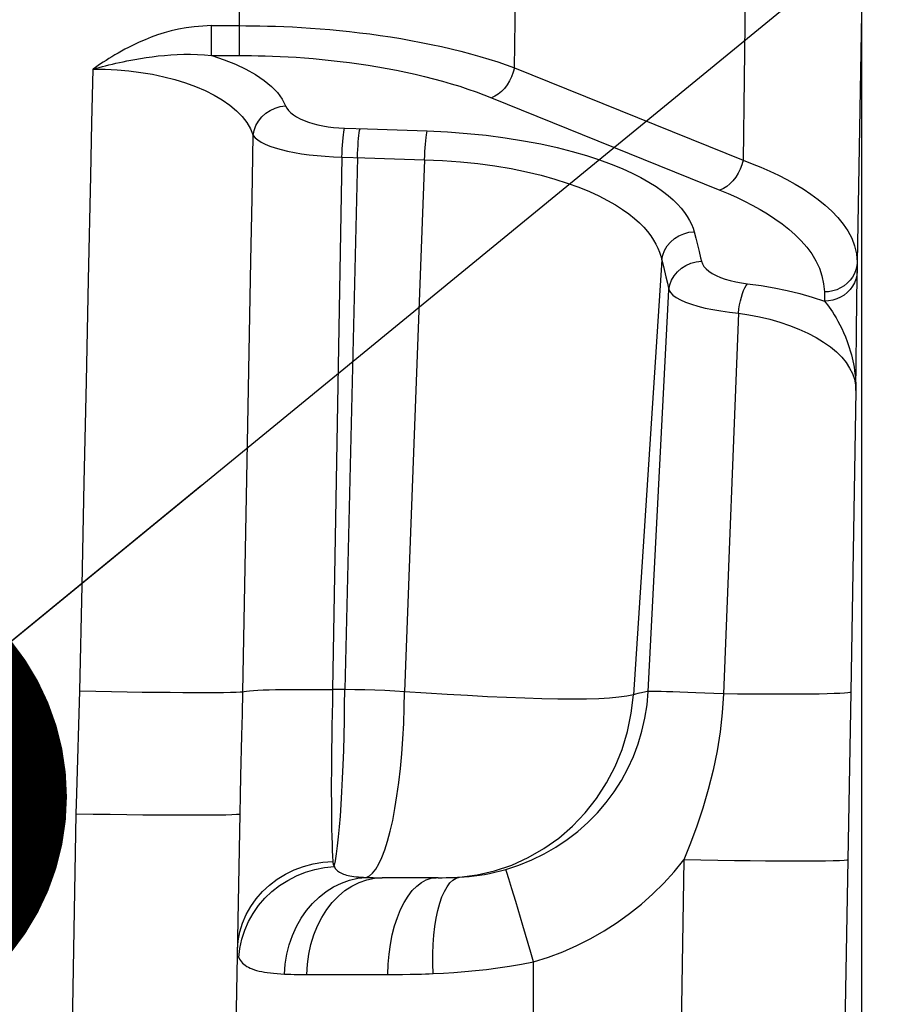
# Model space of a CAD drawing. Header units: millimetres. Extents: x 0 to 420, y 0 to 297.
# Tile 60 of 65: x 343 to 348, y 225 to 231. Entities that reach past the tile are written whole.
import ezdxf

# ---------------------------------------------------------------- set-up
doc = ezdxf.new("R2010")
doc.units = ezdxf.units.MM
doc.header["$LTSCALE"] = 23.1
doc.layers.get('0').update_dxf_attribs({"linetype": 'CONTINUOUS'})
for name, color, linetype in [('COMPONENTS', 7, 'CONTINUOUS'), ('DETAIL', 7, 'CONTINUOUS'), ('DIMENSION', 7, 'CONTINUOUS')]:
    doc.layers.add(name, color=color, linetype=linetype)
doc.styles.get("Standard").update_dxf_attribs({"font": 'arial.ttf'})
doc.dimstyles.new('DIMSTYLE_14', dxfattribs={"dimtxt": 3, "dimasz": 3, "dimexe": 0.18, "dimexo": 0.0625, "dimgap": 0.09, "dimtad": 1, "dimdec": 1, "dimlfac": 5, "dimdsep": 46, "dimtxsty": 'STANDARD', "dimblk": '_FILLED', "dimblk1": '_FILLED', "dimblk2": '_FILLED', "dimcen": 0.09, "dimadec": 0, "dimazin": 0, "dimtp": 0.8, "dimtm": 0.8, "dimtfac": 1, "dimtdec": 1, "dimtofl": 0, "dimtmove": 0, "dimatfit": 3, "dimldrblk": '_FILLED', "dimfxl": 1, "dimtolj": 1, "dimarcsym": 0})
doc.dimstyles.new('DIMSTYLE_6', dxfattribs={"dimtxt": 3, "dimasz": 3, "dimexe": 0.18, "dimexo": 0.0625, "dimgap": 0.09, "dimtad": 1, "dimdec": 1, "dimlfac": 5, "dimdsep": 46, "dimtxsty": 'STANDARD', "dimblk": '_FILLED', "dimblk1": '_FILLED', "dimblk2": '_FILLED', "dimcen": 0.09, "dimadec": 0, "dimazin": 0, "dimtp": 0.3, "dimtm": 0.3, "dimtfac": 1, "dimtdec": 1, "dimtofl": 0, "dimtmove": 0, "dimatfit": 3, "dimldrblk": '_FILLED', "dimfxl": 1, "dimtolj": 1, "dimarcsym": 0})
doc.dimstyles.new('DIMSTYLE_8', dxfattribs={"dimtxt": 3, "dimasz": 3, "dimexe": 0.18, "dimexo": 0.0625, "dimgap": 0.09, "dimtad": 1, "dimlfac": 5, "dimdsep": 46, "dimtxsty": 'STANDARD', "dimblk": '_FILLED', "dimblk1": '_FILLED', "dimblk2": '_FILLED', "dimcen": 0.09, "dimadec": 0, "dimazin": 0, "dimtp": 0.5, "dimtm": 0.5, "dimtfac": 1, "dimtofl": 0, "dimtmove": 0, "dimatfit": 3, "dimldrblk": '_FILLED', "dimfxl": 1, "dimtolj": 1, "dimarcsym": 0})
doc.dimstyles.get("Standard").update_dxf_attribs({"dimtxt": 3, "dimasz": 3, "dimexe": 0.18, "dimexo": 0.0625, "dimgap": 0.09, "dimtad": 1, "dimdec": 3, "dimdsep": 46, "dimtxsty": 'STANDARD', "dimblk": '_FILLED', "dimblk1": '_FILLED', "dimblk2": '_FILLED', "dimcen": 0.09, "dimadec": 0, "dimazin": 0, "dimtol": 1, "dimtp": 0.001, "dimtm": 0.001, "dimtfac": 1, "dimtdec": 3, "dimtofl": 0, "dimtmove": 0, "dimatfit": 3, "dimldrblk": '_FILLED', "dimfxl": 1, "dimtolj": 1, "dimarcsym": 0})

# ---------------------------------------------------------------- blocks, each defined once
blk = doc.blocks.new('_FILLED')
at = {"color": 0, "linetype": 'BYBLOCK'}
blk.add_solid([(0, 0), (-1, 0.2), (-1, -0.2)], dxfattribs=at)
blk = doc.blocks.new('*D7')
at = {"layer": 'DIMENSION', "color": 2, "linetype": 'CONTINUOUS'}
for p, q in [((300.38, 246.4044), (300.38, 255.4573)), ((360.78, 250.6469), (360.78, 255.4573)), ((300.38, 253.4573), (330.58, 253.4573)), ((360.78, 253.4573), (330.58, 253.4573)), ((360.78, 242.5824), (360.78, 248.6736)), ((300.38, 225.1233), (300.38, 244.9219)), ((360.78, 225.1233), (360.78, 240.1802))]:
    blk.add_line(p, q, dxfattribs=at)
at = {"layer": 'DIMENSION', "color": 2, "linetype": 'CONTINUOUS', "xscale": 3, "yscale": 3, "zscale": 3, "rotation": 180}
blk.add_blockref('_FILLED', (300.38, 253.4573), dxfattribs=at)
at = {"layer": 'DIMENSION', "color": 2, "linetype": 'CONTINUOUS', "xscale": 3, "yscale": 3, "zscale": 3}
blk.add_blockref('_FILLED', (360.78, 253.4573), dxfattribs=at)
at = {"layer": 'DIMENSION', "color": 2, "linetype": 'CONTINUOUS', "insert": (330.58, 257.2073), "char_height": 3, "width": 6.992565, "attachment_point": 2, "line_spacing_factor": 0.9}
blk.add_mtext('302', dxfattribs=at)
blk = doc.blocks.new('*D24')
at = {"layer": 'DIMENSION', "color": 2, "linetype": 'CONTINUOUS'}
for p, q in [((340.3702, 235.4573), (389, 235.4573)), ((387, 235.4573), (387, 194.2278)), ((387, 152.9982), (387, 194.2278)), ((369.98, 152.9982), (389, 152.9982))]:
    blk.add_line(p, q, dxfattribs=at)
at = {"layer": 'DIMENSION', "color": 2, "linetype": 'CONTINUOUS', "xscale": 3, "yscale": 3, "zscale": 3}
for p, rotation in [((387, 235.4573), 90), ((387, 152.9982), 270)]:
    blk.add_blockref('_FILLED', p, dxfattribs=dict(at, rotation=rotation))
at = {"layer": 'DIMENSION', "color": 2, "linetype": 'CONTINUOUS', "insert": (383.25, 194.2278), "char_height": 3, "width": 13.271375, "attachment_point": 2, "rotation": 90, "line_spacing_factor": 0.9}
blk.add_mtext('(412.3)', dxfattribs=at)
blk = doc.blocks.new('*D25')
at = {"layer": 'DIMENSION', "color": 2, "linetype": 'CONTINUOUS'}
for p, q in [((340.3702, 235.4573), (381, 235.4573)), ((379, 235.4573), (379, 224.8278)), ((379, 214.1982), (379, 224.8278)), ((352.38, 214.1982), (381, 214.1982))]:
    blk.add_line(p, q, dxfattribs=at)
at = {"layer": 'DIMENSION', "color": 2, "linetype": 'CONTINUOUS', "xscale": 3, "yscale": 3, "zscale": 3}
for p, rotation in [((379, 235.4573), 90), ((379, 214.1982), 270)]:
    blk.add_blockref('_FILLED', p, dxfattribs=dict(at, rotation=rotation))
at = {"layer": 'DIMENSION', "color": 2, "linetype": 'CONTINUOUS', "insert": (375.25, 224.8278), "char_height": 3, "width": 10.483271, "attachment_point": 2, "rotation": 90, "line_spacing_factor": 0.9}
blk.add_mtext('106.3', dxfattribs=at)

msp = doc.modelspace()

# ---------------------------------------------------------------- linework, layer by layer
at = {"layer": 'COMPONENTS', "color": 9, "linetype": 'CONTINUOUS'}
for p, q in [((344.28589, 230.81073), (344.28589, 232.59823)), ((345.96357, 230.73545), (345.98294, 232.31422)), ((347.37706, 231.75097), (347.35765, 230.17221)), ((348.08, 231.06531), (348.05357, 229.55119)), ((344.11612, 230.81073), (344.11612, 230.99268)), ((344.11612, 230.99268), (344.28589, 230.99268)), ((345.96357, 230.73545), (347.35765, 230.17221)), ((345.82286, 230.55351), (347.21697, 229.99025)), ((344.92678, 230.36767), (345.06656, 230.36306)), ((345.06656, 230.36306), (345.24844, 230.35699)), ((345.24844, 230.35699), (345.43135, 230.35074)), ((344.91078, 230.19108), (344.85413, 226.9452)), ((344.91078, 230.19108), (345.05055, 230.18649)), ((345.00532, 230.18795), (344.92884, 226.94518)), ((345.05055, 230.18649), (345.23209, 230.18084)), ((345.23209, 230.18084), (345.41467, 230.17557)), ((345.41467, 230.17557), (345.29304, 226.93213)), ((347.05911, 229.73638), (347.06945, 229.69624)), ((347.06945, 229.69624), (347.07957, 229.65621)), ((347.07957, 229.65621), (347.08946, 229.61629)), ((346.86131, 229.56454), (346.68892, 226.91405)), ((348.05357, 229.55119), (348.05357, 229.49487)), ((346.87148, 229.52342), (346.88638, 229.46231)), ((343.3522, 228.82356), (343.36541, 229.44307)), ((346.88638, 229.46231), (346.89606, 229.42197)), ((346.89606, 229.42197), (346.90552, 229.38195)), ((346.77897, 226.93354), (346.90552, 229.38195)), ((347.85361, 229.36928), (347.85361, 229.31293)), ((347.32912, 229.24007), (347.23842, 226.91833)), ((348.00369, 229.03604), (348.01355, 229.00406)), ((343.33923, 228.20706), (343.3522, 228.82356)), ((348.04618, 228.76947), (348.01441, 226.92954)), ((344.3062, 226.93201), (344.3345, 228.44751)), ((343.32618, 227.57951), (343.33923, 228.20706)), ((343.313, 226.93679), (343.32618, 227.57951)), ((344.92884, 226.94518), (344.85413, 226.9452)), ((348.01441, 226.92954), (347.99696, 225.90638)), ((343.11034, 215.9278), (343.28944, 226.18812)), ((346.99715, 225.90648), (346.82528, 215.99039)), ((347.99696, 225.90638), (347.8251, 215.99039)), ((345.92915, 225.79125), (345.91685, 225.8311)), ((345.94745, 225.73086), (345.92915, 225.79125)), ((345.97101, 225.65232), (345.94745, 225.73086)), ((346.01413, 225.50748), (345.97101, 225.65232)), ((344.28257, 225.3112), (344.28843, 225.36754)), ((346.08, 214.19823), (346.08, 225.28457)), ((344.69757, 225.2087), (345.23509, 225.20878)), ((345.23509, 225.20878), (345.28014, 225.2091)), ((345.28014, 225.2091), (345.32615, 225.2097)), ((345.32615, 225.2097), (345.37287, 225.21066))]:
    msp.add_line(p, q, dxfattribs=at)
at = {"layer": 'COMPONENTS', "color": 7, "linetype": 'CONTINUOUS'}
for p, q in [((348.08, 231.11415), (348.08, 219.98404)), ((348.05343, 229.4463), (348.05357, 229.49487)), ((348.05255, 229.32691), (348.05343, 229.4463)), ((348.05037, 229.11749), (348.05255, 229.32691)), ((348.04618, 228.76947), (348.05037, 229.11749)), ((344.08686, 214.59125), (344.28928, 226.18811)), ((345.49823, 225.79824), (345.15632, 225.79823)), ((345.49823, 225.79824), (345.52224, 225.79837)), ((345.52224, 225.79837), (345.54608, 225.79867))]:
    msp.add_line(p, q, dxfattribs=at)
at = {"layer": 'COMPONENTS', "color": 9, "linetype": 'CONTINUOUS'}
for points in [[(344.11612, 230.99268), (344.06205, 230.9904), (344.0103, 230.9861), (343.96087, 230.97976), (343.91384, 230.9711), (343.86914, 230.96042), (343.82645, 230.94859), (343.7858, 230.93573), (343.74717, 230.92173), (343.71022, 230.90713), (343.67485, 230.89212), (343.64117, 230.87652), (343.60918, 230.86032)], [(344.28589, 230.99268), (344.32508, 230.99255), (344.36666, 230.99216), (344.41062, 230.99146), (344.45704, 230.99039), (344.50578, 230.9889), (344.5565, 230.98695), (344.60914, 230.98449), (344.66368, 230.98147), (344.71973, 230.97787), (344.77723, 230.97364), (344.83613, 230.96873), (344.89605, 230.96314), (344.95691, 230.95682), (345.01865, 230.94973), (345.08086, 230.9419), (345.14346, 230.93329), (345.20639, 230.92387), (345.26924, 230.91368), (345.33193, 230.9027), (345.39439, 230.89091), (345.45622, 230.87838), (345.51737, 230.8651), (345.57776, 230.85106), (345.63703, 230.83635), (345.69513, 230.82096), (345.75201, 230.80493), (345.80735, 230.78832), (345.86104, 230.77121), (345.91312, 230.75357), (345.96357, 230.73545)], [(343.60918, 230.86032), (343.58731, 230.84879), (343.56621, 230.83732), (343.54588, 230.82593), (343.52637, 230.81458), (343.50763, 230.80329), (343.48953, 230.79214), (343.47206, 230.78115), (343.45523, 230.77029), (343.43894, 230.75954), (343.42316, 230.74889), (343.40793, 230.73836), (343.39325, 230.72793)], [(343.64704, 230.7868), (343.68167, 230.79272), (343.71717, 230.79824), (343.75348, 230.80329), (343.79051, 230.80775), (343.82826, 230.81156), (343.86688, 230.81465), (343.9063, 230.81692), (343.94649, 230.81821), (343.98764, 230.81843), (344.02974, 230.81739), (344.0726, 230.8149), (344.11612, 230.81073)], [(344.11634, 230.81073), (344.32184, 230.81069), (344.35994, 230.81029), (344.40019, 230.80952), (344.44273, 230.80842), (344.48742, 230.80697), (344.53387, 230.805), (344.58211, 230.80252), (344.6321, 230.79954), (344.68343, 230.79592), (344.7361, 230.79167), (344.79011, 230.78679), (344.84498, 230.78119), (344.90072, 230.77485), (344.95732, 230.76779), (345.01429, 230.75995), (345.07163, 230.75132), (345.12934, 230.74192), (345.1869, 230.73173), (345.24431, 230.72073), (345.30158, 230.70895), (345.35822, 230.69643), (345.41421, 230.68313), (345.46957, 230.66909), (345.52386, 230.65438), (345.57706, 230.63899), (345.6292, 230.62294), (345.67988, 230.60635), (345.72899, 230.58927), (345.77665, 230.57166), (345.82286, 230.55351)], [(344.11634, 230.81073), (344.19188, 230.78527), (344.2615, 230.75743), (344.32521, 230.72722), (344.38361, 230.69435), (344.4361, 230.6591), (344.48088, 230.62234), (344.51734, 230.58437), (344.54609, 230.5449), (344.56712, 230.50392)], [(343.3933, 230.72796), (343.41156, 230.73324), (343.43033, 230.73833), (343.44968, 230.74337), (343.46951, 230.7484), (343.4898, 230.75342), (343.51063, 230.75842), (343.53199, 230.76336), (343.55388, 230.76823), (343.57633, 230.77304), (343.59936, 230.77777), (343.62293, 230.78236), (343.64704, 230.7868)], [(345.96356, 230.73546), (345.95623, 230.70814), (345.9462, 230.68146), (345.93366, 230.65594), (345.91886, 230.63211), (345.90212, 230.61045), (345.88376, 230.5914), (345.86416, 230.57536), (345.84372, 230.56264), (345.82286, 230.55351)], [(343.36541, 229.44307), (343.37907, 230.07671), (343.3861, 230.40026), (343.39325, 230.72793)], [(343.39325, 230.72796), (343.46593, 230.72707), (343.53887, 230.72342), (343.61167, 230.71702), (343.68397, 230.70789), (343.75524, 230.69603), (343.82478, 230.6815), (343.89201, 230.66425), (343.95663, 230.64434), (344.01832, 230.62192), (344.07662, 230.59694), (344.13108, 230.56946), (344.18132, 230.5398), (344.22695, 230.50784), (344.26747, 230.47371), (344.30233, 230.43813), (344.33118, 230.40133), (344.35383, 230.36307), (344.37004, 230.32335)], [(344.37004, 230.32337), (344.3755, 230.35381), (344.38617, 230.38328), (344.40175, 230.411), (344.42182, 230.4362), (344.44584, 230.4582), (344.47316, 230.47641), (344.50302, 230.49033), (344.53463, 230.49959), (344.56712, 230.50392)], [(344.56712, 230.50392), (344.57478, 230.48923), (344.58529, 230.47513), (344.59866, 230.46164), (344.61509, 230.44864), (344.63437, 230.43624), (344.65595, 230.42473), (344.67986, 230.41413), (344.70607, 230.40442), (344.73389, 230.39578), (344.76335, 230.38823), (344.79444, 230.38175), (344.8264, 230.37645), (344.85899, 230.37235), (344.89245, 230.36943), (344.92678, 230.36767)], [(344.3345, 228.44751), (344.35549, 229.55875), (344.36271, 229.93905), (344.37004, 230.32336)], [(344.37004, 230.32336), (344.38134, 230.30933), (344.39733, 230.29587), (344.41781, 230.28297), (344.44259, 230.27053), (344.47141, 230.25862), (344.50398, 230.24754), (344.53997, 230.2373), (344.57907, 230.22787), (344.62095, 230.21945), (344.66523, 230.21204), (344.71157, 230.20563), (344.75966, 230.20032), (344.80916, 230.19614), (344.85966, 230.19306), (344.91078, 230.19108)], [(344.91078, 230.19108), (344.91184, 230.21632), (344.91313, 230.24101), (344.91464, 230.26476), (344.91635, 230.28717), (344.91823, 230.30789), (344.92024, 230.32658), (344.92236, 230.34295), (344.92456, 230.35672), (344.92678, 230.36767)], [(345.00528, 230.18796), (345.00635, 230.2132), (345.00766, 230.23789), (345.00918, 230.26163), (345.01088, 230.28405), (345.01275, 230.30477), (345.01475, 230.32346), (345.01686, 230.33982), (345.01904, 230.3536), (345.02125, 230.36455)], [(345.41467, 230.17558), (345.41577, 230.20064), (345.41713, 230.22515), (345.41871, 230.2487), (345.42049, 230.27092), (345.42245, 230.29146), (345.42455, 230.30998), (345.42675, 230.3262), (345.42903, 230.33986), (345.43135, 230.35074)], [(345.43135, 230.35074), (345.55431, 230.34475), (345.6743, 230.33587), (345.7913, 230.32409), (345.90637, 230.30911), (346.01846, 230.29124), (346.12441, 230.2714), (346.22333, 230.24959), (346.31612, 230.22582), (346.40226, 230.20101), (346.4814, 230.17525), (346.55391, 230.14847), (346.62031, 230.12137), (346.68047, 230.09406), (346.73453, 230.06645), (346.78349, 230.03895), (346.82737, 230.01163), (346.86615, 229.98443), (346.9008, 229.95759), (346.93137, 229.93117), (346.95781, 229.90511), (346.98098, 229.87952), (347.00093, 229.85445), (347.01759, 229.82986), (347.03168, 229.80575), (347.04341, 229.78214), (347.05255, 229.75901), (347.05911, 229.73638)], [(345.41467, 230.17557), (345.52498, 230.17086), (345.63331, 230.16297), (345.73917, 230.15202), (345.84272, 230.13799), (345.94288, 230.12109), (346.0375, 230.10185), (346.126, 230.08063), (346.20873, 230.0576), (346.2853, 230.0332), (346.35566, 230.00772), (346.42007, 229.98137), (346.47873, 229.95443), (346.53179, 229.92715), (346.57956, 229.89967), (346.62252, 229.8721), (346.66089, 229.8446), (346.69494, 229.81729), (346.72509, 229.7902), (346.75158, 229.76342), (346.77463, 229.73704), (346.79461, 229.71105), (346.8117, 229.68549), (346.82611, 229.66043), (346.83812, 229.63579), (346.8479, 229.61155), (346.85558, 229.58779), (346.87148, 229.52342)], [(347.35767, 230.1722), (347.35035, 230.14489), (347.34031, 230.1182), (347.32777, 230.09268), (347.31298, 230.06885), (347.29623, 230.04719), (347.27787, 230.02815), (347.25827, 230.0121), (347.23784, 229.99939), (347.21697, 229.99025)], [(347.35765, 230.17221), (347.41239, 230.15127), (347.46674, 230.12904), (347.52045, 230.10548), (347.57316, 230.08062), (347.62474, 230.05438), (347.6752, 230.02656), (347.72422, 229.99715), (347.77142, 229.96611), (347.81666, 229.93327), (347.85946, 229.89862), (347.89937, 229.86215), (347.93603, 229.82369), (347.96886, 229.78328), (347.99725, 229.74094), (348.02066, 229.69649), (348.03838, 229.64994), (348.04961, 229.60146), (348.05357, 229.55119)], [(347.21697, 229.99025), (347.26744, 229.96939), (347.3171, 229.94716), (347.36596, 229.92357), (347.41419, 229.8987), (347.46161, 229.87246), (347.50768, 229.84463), (347.5525, 229.81519), (347.59597, 229.78415), (347.63718, 229.7513), (347.67628, 229.71661), (347.71312, 229.68012), (347.74642, 229.64166), (347.77632, 229.6012), (347.80267, 229.55877), (347.82375, 229.51437), (347.83898, 229.46799), (347.84893, 229.41962), (347.85361, 229.36928)], [(346.86131, 229.56454), (346.86751, 229.59422), (346.87872, 229.62277), (346.89466, 229.64943), (346.91491, 229.67352), (346.93894, 229.69439), (346.96612, 229.7115), (346.99573, 229.72441), (347.027, 229.73278), (347.05911, 229.73638)], [(347.08946, 229.61629), (347.09912, 229.57648), (347.10386, 229.55662)], [(346.90554, 229.38195), (346.91125, 229.41207), (346.92214, 229.44109), (346.93791, 229.46823), (346.95814, 229.49276), (346.98229, 229.51403), (347.0097, 229.53146), (347.03965, 229.54458), (347.07132, 229.55304), (347.10386, 229.55662)], [(347.10386, 229.55662), (347.10987, 229.54045), (347.11946, 229.52493), (347.13263, 229.51008), (347.14961, 229.49575), (347.17017, 229.48208), (347.19358, 229.46948), (347.21989, 229.45799), (347.24904, 229.44757), (347.28013, 229.43846), (347.31284, 229.43075), (347.34749, 229.42436), (347.38406, 229.41928)], [(348.05357, 229.55123), (348.05142, 229.52734), (348.04596, 229.50392), (348.03728, 229.48134), (348.02554, 229.45999), (348.01093, 229.44022), (347.99369, 229.42236), (347.97411, 229.40672), (347.95252, 229.39354), (347.92927, 229.38306), (347.90477, 229.37545), (347.8794, 229.37083), (347.85361, 229.36928)], [(348.05357, 229.49487), (348.05142, 229.47099), (348.04596, 229.44756), (348.03728, 229.42499), (348.02554, 229.40363), (348.01093, 229.38387), (347.99369, 229.36601), (347.97411, 229.35036), (347.95252, 229.33719), (347.92927, 229.32671), (347.90476, 229.31909), (347.8794, 229.31447), (347.85361, 229.31292)], [(347.32916, 229.24006), (347.33263, 229.26579), (347.33698, 229.29098), (347.34211, 229.31521), (347.34796, 229.33805), (347.35442, 229.35914), (347.36138, 229.3781), (347.36872, 229.39462), (347.37633, 229.40842), (347.38406, 229.41927)], [(347.38406, 229.41928), (347.46726, 229.4084), (347.54848, 229.39478), (347.62773, 229.37842), (347.705, 229.35933), (347.78029, 229.3375), (347.85361, 229.31293)], [(346.90552, 229.38195), (346.91466, 229.36586), (346.92962, 229.35035), (346.95017, 229.33541), (346.97605, 229.32095), (347.00694, 229.30709), (347.04247, 229.29417), (347.08222, 229.28227), (347.12576, 229.27134), (347.17269, 229.26161), (347.22258, 229.25318), (347.27489, 229.24599), (347.32912, 229.24007)], [(347.85361, 229.31292), (347.8627, 229.30237), (347.87223, 229.29052), (347.88216, 229.27735), (347.89244, 229.26287), (347.90304, 229.24704), (347.91396, 229.22979), (347.92512, 229.21112), (347.93646, 229.19099), (347.94794, 229.16931), (347.95944, 229.14607), (347.97086, 229.12127), (347.98214, 229.09469), (347.99315, 229.06626), (348.00369, 229.03604)], [(347.32912, 229.24007), (347.39369, 229.22999), (347.4576, 229.21747), (347.52046, 229.20252), (347.58201, 229.18507), (347.64168, 229.16521), (347.69864, 229.14315), (347.75261, 229.11873), (347.80311, 229.09213), (347.84925, 229.06404), (347.89076, 229.03444), (347.92757, 229.00334), (347.95941, 228.97149), (347.98616, 228.93895), (348.00793, 228.90563), (348.0248, 228.87199), (348.03679, 228.83816), (348.0439, 228.80399), (348.04618, 228.76946)], [(348.01355, 229.00406), (348.01848, 228.98621), (348.0231, 228.96795), (348.02738, 228.94929), (348.03131, 228.93021), (348.03483, 228.91075), (348.03792, 228.89104), (348.04054, 228.8711), (348.04269, 228.85095), (348.04433, 228.83068), (348.04547, 228.81034), (348.04609, 228.78993), (348.04618, 228.76945)], [(343.28944, 226.18812), (343.29337, 226.31177), (343.313, 226.93679)], [(343.313, 226.93679), (343.40989, 226.9349), (343.50587, 226.93319), (343.60003, 226.93168), (343.6915, 226.93038), (343.7794, 226.9293), (343.8629, 226.92846), (343.94123, 226.92786), (344.01365, 226.92751), (344.07947, 226.92742), (344.13808, 226.92757), (344.18891, 226.92798), (344.2315, 226.92863), (344.26545, 226.92953), (344.29043, 226.93065), (344.3062, 226.932)], [(344.30047, 226.66477), (344.30344, 226.79587), (344.30621, 226.93201)], [(344.3062, 226.93201), (344.31502, 226.93419), (344.32878, 226.93623), (344.34736, 226.93813), (344.37059, 226.93987), (344.39829, 226.94143), (344.43022, 226.94279), (344.46612, 226.94396), (344.50568, 226.94491), (344.54858, 226.94564), (344.59444, 226.94614), (344.64288, 226.94642), (344.69351, 226.94646), (344.74589, 226.94626), (344.79958, 226.94584), (344.85413, 226.94518)], [(344.85413, 226.9452), (344.85241, 226.87099), (344.85088, 226.79725), (344.84956, 226.72426), (344.84845, 226.65229), (344.84756, 226.58162), (344.84686, 226.51259), (344.8464, 226.44549), (344.84616, 226.38055), (344.84612, 226.31797), (344.84632, 226.25798), (344.84674, 226.20084), (344.84737, 226.14672), (344.84822, 226.09581), (344.8493, 226.04836), (344.85056, 226.00461), (344.85201, 225.96472), (344.85367, 225.92884), (344.85559, 225.8971)], [(344.86364, 225.86656), (344.87069, 225.90153), (344.87749, 225.94337), (344.88402, 225.99184), (344.89023, 226.04668), (344.89608, 226.10754), (344.90152, 226.174), (344.90652, 226.2456), (344.91106, 226.32192), (344.9151, 226.40248), (344.91861, 226.48678), (344.92158, 226.57429), (344.92398, 226.66445), (344.92581, 226.75671), (344.92704, 226.85048), (344.92768, 226.94518)], [(345.29304, 226.93213), (345.2329, 226.93567), (345.17249, 226.93867), (345.11183, 226.94112), (345.05098, 226.94301), (344.98996, 226.94436), (344.92884, 226.94516)], [(345.11785, 225.85018), (345.13686, 225.88235), (345.15528, 225.92192), (345.17297, 225.96861), (345.18981, 226.0221), (345.20571, 226.08205), (345.22054, 226.14807), (345.23422, 226.2197), (345.24666, 226.29649), (345.25776, 226.37792), (345.26746, 226.46345), (345.2757, 226.55252), (345.28241, 226.64454), (345.28756, 226.7389), (345.29111, 226.83497), (345.29304, 226.93213)], [(346.68892, 226.91405), (346.6493, 226.90538), (346.60074, 226.89836), (346.54332, 226.89297), (346.47708, 226.88924), (346.40225, 226.88709), (346.31932, 226.88634), (346.22864, 226.887), (346.13057, 226.88903), (346.02582, 226.8922), (345.91483, 226.89649), (345.7982, 226.90188), (345.67699, 226.90818), (345.55202, 226.9153), (345.42381, 226.92329), (345.29304, 226.93213)], [(345.62712, 225.80166), (345.73566, 225.81565), (345.84243, 225.84031), (345.94647, 225.87541), (346.04685, 225.92063), (346.14266, 225.97558), (346.23304, 226.03974), (346.31717, 226.11255), (346.39429, 226.19335), (346.4637, 226.2814), (346.52479, 226.37592), (346.577, 226.47605), (346.61986, 226.58089), (346.65298, 226.6895), (346.67607, 226.80089), (346.68891, 226.91405)], [(345.91103, 225.84881), (345.99098, 225.875), (346.06869, 225.90641), (346.14381, 225.94289), (346.21595, 225.98426), (346.28482, 226.03034), (346.35017, 226.08087), (346.41172, 226.13559), (346.46919, 226.19425), (346.52243, 226.25662), (346.5712, 226.32244), (346.61527, 226.39137), (346.65447, 226.46313), (346.68863, 226.53739), (346.71757, 226.6138), (346.74117, 226.69199), (346.75933, 226.77159), (346.77194, 226.85223), (346.77897, 226.93354)], [(346.77897, 226.93354), (346.77227, 226.93273), (346.76479, 226.93159), (346.7565, 226.93012), (346.74739, 226.9283), (346.73745, 226.92613), (346.72665, 226.92362), (346.71497, 226.92078), (346.7024, 226.91759), (346.68892, 226.91405)], [(347.23842, 226.91833), (347.18032, 226.92107), (347.12417, 226.92361), (347.07054, 226.92592), (347.01999, 226.92798), (346.97303, 226.92977), (346.93012, 226.93126), (346.89171, 226.93245), (346.85819, 226.93332), (346.82989, 226.93386), (346.80711, 226.93407), (346.79008, 226.93395), (346.77896, 226.93349)], [(347.23841, 226.91833), (347.2306, 226.80296), (347.21775, 226.68733), (347.19968, 226.57144), (347.17571, 226.45363), (347.14589, 226.33549), (347.11213, 226.22158), (347.07602, 226.1131), (347.03755, 226.00821), (346.99725, 225.90659)], [(348.01442, 226.92954), (348.00977, 226.92736), (347.99723, 226.92534), (347.97687, 226.92348), (347.94887, 226.92181), (347.91344, 226.92035), (347.87087, 226.91909), (347.8215, 226.91806), (347.76572, 226.91725), (347.70397, 226.91668), (347.63674, 226.91636), (347.56457, 226.91627), (347.48802, 226.91643), (347.40772, 226.91683), (347.32429, 226.91747), (347.2384, 226.91834)], [(344.28929, 226.18808), (344.29157, 226.30059), (344.29435, 226.41735), (344.30047, 226.66477)], [(343.28944, 226.18812), (343.39393, 226.18639), (343.49728, 226.18487), (343.59835, 226.18358), (343.69603, 226.18253), (343.78927, 226.18173), (343.87703, 226.18119), (343.95835, 226.18092), (344.03235, 226.18092), (344.09822, 226.18119), (344.15523, 226.18173), (344.20275, 226.18253), (344.24027, 226.18358), (344.26738, 226.18487), (344.28378, 226.18639), (344.28928, 226.18811)], [(344.27478, 225.35701), (344.27884, 225.41277), (344.28904, 225.46785), (344.30528, 225.52168), (344.32737, 225.57371), (344.35511, 225.6234), (344.38819, 225.67023), (344.42629, 225.71373), (344.469, 225.75345), (344.51589, 225.78898), (344.56648, 225.81995), (344.62024, 225.84605), (344.67662, 225.867), (344.73504, 225.88259), (344.7949, 225.89266), (344.85559, 225.89711)], [(344.85559, 225.8971), (344.85617, 225.89139), (344.85705, 225.88593), (344.85824, 225.88073), (344.85973, 225.87577), (344.86154, 225.87105), (344.86364, 225.86656)], [(346.08, 225.28457), (346.17037, 225.31377), (346.25853, 225.3473), (346.34447, 225.38515), (346.42837, 225.42743), (346.51006, 225.47403), (346.58896, 225.52462), (346.66509, 225.57925), (346.73843, 225.63785), (346.80838, 225.69993), (346.87471, 225.76531), (346.93763, 225.83416), (346.99715, 225.90648)], [(347.99696, 225.90638), (347.99077, 225.90467), (347.9738, 225.90317), (347.94622, 225.9019), (347.90834, 225.90086), (347.86057, 225.90007), (347.80344, 225.89954), (347.73755, 225.89928), (347.66362, 225.89928), (347.58246, 225.89955), (347.49495, 225.90008), (347.40203, 225.90087), (347.30472, 225.90191), (347.20407, 225.90318), (347.10117, 225.90468), (346.99715, 225.90639)], [(344.31764, 225.4777), (344.3407, 225.53041), (344.36911, 225.58084), (344.4026, 225.62848), (344.44082, 225.67288), (344.4834, 225.71357), (344.52992, 225.75017), (344.57991, 225.7823), (344.63287, 225.80965), (344.68829, 225.83195), (344.7456, 225.84897), (344.80425, 225.86054), (344.86364, 225.86656)], [(344.86364, 225.86656), (344.86662, 225.86058), (344.87021, 225.85491), (344.8744, 225.84955), (344.87917, 225.84449), (344.8845, 225.83974), (344.89044, 225.83529), (344.89696, 225.83114), (344.90406, 225.82728), (344.9118, 225.82371), (344.92016, 225.8204), (344.92912, 225.81736), (344.93877, 225.81458), (344.94909, 225.81204), (344.96006, 225.80974), (344.97179, 225.80768), (344.98425, 225.80585), (344.99743, 225.80423), (345.01146, 225.80283), (345.02637, 225.80164), (345.04207, 225.80064), (345.05853, 225.79982)], [(345.05853, 225.79982), (345.07856, 225.80879), (345.09837, 225.82561), (345.11785, 225.85018)], [(345.62713, 225.80166), (345.65732, 225.80376), (345.68773, 225.80648), (345.71837, 225.80988), (345.74915, 225.81399), (345.78021, 225.8189), (345.8119, 225.82474), (345.84435, 225.83162), (345.8774, 225.83961), (345.91103, 225.84881)], [(345.91685, 225.8311), (345.91311, 225.84279), (345.91103, 225.84882)], [(344.56075, 225.21109), (344.56542, 225.27157), (344.57519, 225.33132), (344.58997, 225.38974), (344.6096, 225.44622), (344.63388, 225.50019), (344.66257, 225.5511), (344.69538, 225.59843), (344.73196, 225.6417), (344.77194, 225.68045), (344.81492, 225.7143), (344.86045, 225.7429), (344.90807, 225.76596), (344.95729, 225.78324), (345.00762, 225.79457), (345.05853, 225.79982)], [(344.69757, 225.2087), (344.70086, 225.27066), (344.70902, 225.33184), (344.72198, 225.39159), (344.73959, 225.44927), (344.76167, 225.50426), (344.78797, 225.55597), (344.81823, 225.60384), (344.8521, 225.64737), (344.88923, 225.68609), (344.92923, 225.71958), (344.97166, 225.74749), (345.01606, 225.76951), (345.06197, 225.78541), (345.10889, 225.79502), (345.15632, 225.79823)], [(345.05853, 225.79982), (345.07075, 225.79933), (345.08478, 225.79893), (345.1005, 225.79862), (345.11777, 225.7984), (345.13643, 225.79827), (345.15632, 225.79823)], [(345.1911, 225.2087), (345.19322, 225.27066), (345.19847, 225.33184), (345.2068, 225.39159), (345.21812, 225.44927), (345.23232, 225.50426), (345.24923, 225.55597), (345.26868, 225.60384), (345.29046, 225.64737), (345.31434, 225.68609), (345.34006, 225.71958), (345.36734, 225.74749), (345.39589, 225.76951), (345.42541, 225.78541), (345.45558, 225.79502), (345.48608, 225.79823)], [(345.46728, 225.21384), (345.4652, 225.27392), (345.4652, 225.33328), (345.46727, 225.39133), (345.4714, 225.44748), (345.47754, 225.50116), (345.48564, 225.55183), (345.4956, 225.59898), (345.50734, 225.64213), (345.52072, 225.68085), (345.53562, 225.71473), (345.55188, 225.74345), (345.56935, 225.76671), (345.58783, 225.78427), (345.60716, 225.79596), (345.62713, 225.80166)], [(344.28843, 225.36754), (344.30015, 225.42323), (344.31764, 225.4777)], [(346.08, 225.28457), (346.06311, 225.34187), (346.01413, 225.50748)], [(344.28257, 225.3112), (344.28672, 225.30223), (344.29175, 225.29373), (344.29767, 225.28568), (344.30449, 225.2781), (344.3122, 225.27097), (344.32078, 225.26428), (344.33022, 225.25806), (344.34053, 225.25228), (344.35173, 225.24691), (344.36382, 225.24195), (344.37679, 225.2374), (344.39069, 225.23322), (344.40552, 225.22941), (344.4213, 225.22597), (344.43806, 225.22287), (344.45583, 225.22012), (344.47461, 225.21771), (344.49447, 225.2156), (344.51545, 225.21379), (344.53753, 225.21229), (344.56075, 225.21109)], [(345.46728, 225.21384), (345.53018, 225.21684), (345.59435, 225.22094), (345.65972, 225.22616), (345.72591, 225.23235), (345.79312, 225.23965), (345.86214, 225.24848), (345.93317, 225.25898), (346.00583, 225.27101), (346.08, 225.28457)], [(344.56075, 225.21109), (344.57878, 225.21036), (344.59859, 225.20976), (344.62027, 225.20929), (344.64392, 225.20896), (344.66965, 225.20876), (344.69757, 225.2087)], [(345.37287, 225.21066), (345.39639, 225.21129), (345.41996, 225.21203), (345.44359, 225.21288), (345.46728, 225.21384)]]:
    msp.add_lwpolyline(points, dxfattribs=at)
at = {"layer": 'COMPONENTS', "color": 7, "linetype": 'CONTINUOUS'}
msp.add_lwpolyline([(345.54608, 225.79867), (345.5579, 225.7989), (345.56964, 225.79918), (345.58133, 225.79953), (345.59292, 225.79995), (345.60438, 225.80044), (345.61578, 225.80101), (345.62712, 225.80166)], dxfattribs=at)

# ---------------------------------------------------------------- dimensions: what is measured, and where the dimension line sits
at = {"layer": 'DIMENSION', "color": 2, "linetype": 'CONTINUOUS'}
dim = msp.add_linear_dim(base=(360.78, 253.45731), p1=(300.38, 225.12331), p2=(360.78, 225.12331), dimstyle='DIMSTYLE_8', dxfattribs=at)
dim.commit()
dim.dimension.update_dxf_attribs({"geometry": '*D7', "text_midpoint": (327.08372, 255.70731), "dimtype": 160})
dim = msp.add_linear_dim(base=(387, 152.99823), p1=(340.37022, 235.45731), p2=(369.98, 152.99823), angle=270, text='(<>)', dimstyle='DIMSTYLE_14', dxfattribs=at)
dim.commit()
dim.dimension.update_dxf_attribs({"geometry": '*D24', "text_midpoint": (386.08048, 192.27023), "dimtype": 160})
dim = msp.add_linear_dim(base=(379, 214.19823), p1=(340.37022, 235.45731), p2=(352.38, 214.19823), angle=270, dimstyle='DIMSTYLE_6', dxfattribs=at)
dim.commit()
dim.dimension.update_dxf_attribs({"geometry": '*D25', "text_midpoint": (379.09864, 220.14177), "dimtype": 160})

# ---------------------------------------------------------------- leaders
at = {"layer": 'DETAIL', "color": 2, "linetype": 'CONTINUOUS'}
for points in [[(334.89656, 227.21651), (359.54764, 249.74678), (364.54764, 249.74678)], [(341.73366, 226.29187), (360.45976, 241.6181), (362.62731, 241.6181)]]:
    msp.add_leader(points, dimstyle='STANDARD', override={"dimtad": 0, "dimldrblk": 'DOT'}, dxfattribs=at)

doc.saveas('drawing.dxf')
